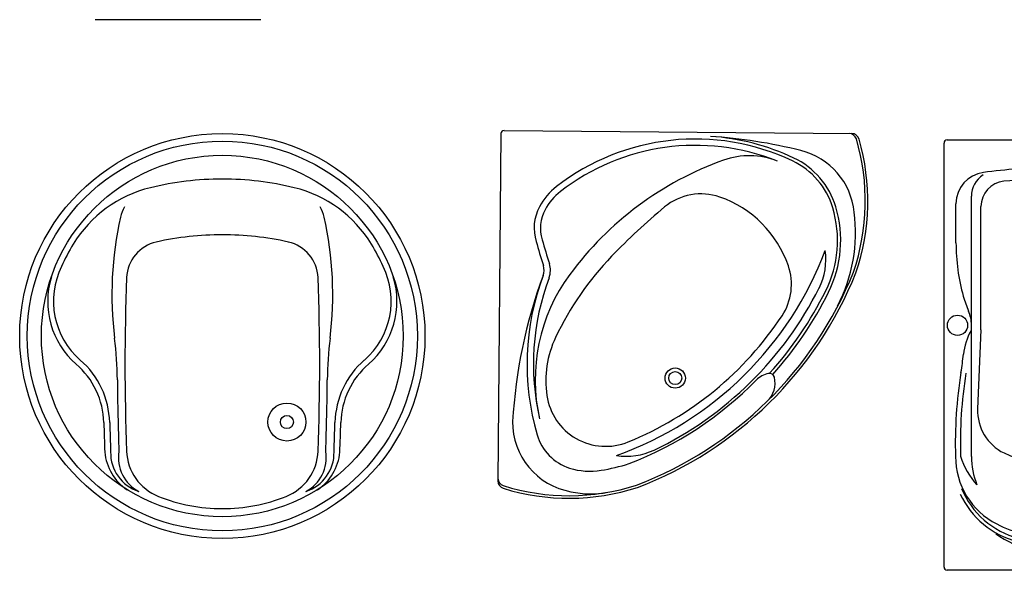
# Model space of a CAD drawing. Extents: x 4.53 to 12.18, y 27.15 to 31.88.
# Tile 1 of 5: x 4.53 to 8.42, y 27.15 to 29.36. Entities that reach past the tile are written whole.
import ezdxf

# ---------------------------------------------------------------- set-up
doc = ezdxf.new("R2010")
doc.units = 0
doc.header["$MEASUREMENT"] = 0
doc.layers.get('0').update_dxf_attribs({"linetype": 'CONTINUOUS'})

# ---------------------------------------------------------------- blocks, each defined once
blk = doc.blocks.new('BA-WA')
for centre, radius in [((0, 0), 0.8), ((0, 0), 0.77), ((0, 0), 0.7142), ((0.255, -0.34), 0.075), ((0.255, -0.34), 0.026)]:
    blk.add_circle(centre, radius)
for centre, radius, start, end in [((-0.167, 0.106), 0.494, 103.682, 148.5843), ((0, -0.58), 1.2, 90, 103.682), ((0, -0.58), 1.2, 76.318, 90), ((0.167, 0.106), 0.494, 31.4157, 76.318), ((-0.2659, 0.4393), 0.1399, 149.6476, 167.4264), ((0.2659, 0.4393), 0.1399, 12.5736, 30.3524), ((0.964, 0.165), 1.4, 167.4264, 187.1331), ((-0.964, 0.165), 1.4, 352.8669, 12.5736), ((0, -0.8), 1.2, 90, 102.5417), ((0, -0.8), 1.2, 77.4583, 90), ((0, 0.004), 0.6897, 148.5843, 156.8982), ((-0.228, 0.2249), 0.15, 102.5417, 177.7973), ((0.228, 0.2249), 0.15, 2.2027, 77.4583), ((0, 0.004), 0.6897, 23.1018, 31.4157), ((-0.3599, 0.1371), 0.307, 153.3906, 229.1608), ((0.3599, 0.1371), 0.307, 310.8392, 26.6094), ((-0.3595, 0.1368), 0.33, 162.9315, 228.7023), ((0.3595, 0.1368), 0.33, 311.2977, 17.0685), ((8.6155, -0.1152), 9, 177.79732, 182.1662), ((-8.6155, -0.1152), 9, 357.8338, 2.20268), ((-1.8143, -0.1827), 1.4, 0.3707, 7.1331), ((1.8143, -0.1827), 1.4, 172.8669, 179.6293), ((-0.7825, -0.35), 0.3149, 1.4312, 49.3276), ((-0.7825, -0.35), 0.3379, 1.4312, 48.9543), ((0.7825, -0.35), 0.3379, 131.0457, 178.5688), ((0.7825, -0.35), 0.3149, 130.6724, 178.5688), ((8.6155, -0.1152), 9.03, 180.37075, 182.1662), ((-8.6155, -0.1152), 9.03, 357.8338, 359.62925), ((8.6155, -0.1152), 9.086, 181.43118, 182.1662), ((8.6155, -0.1152), 9.063, 181.43118, 182.1662), ((-8.6155, -0.1152), 9.063, 357.8338, 358.56882), ((-8.6155, -0.1152), 9.086, 357.8338, 358.56882), ((-0.2648, -0.441), 0.2, 185.0668, 236.4), ((-0.2811, -0.4619), 0.16, 178.5313, 252.213), ((-0.2602, -0.4815), 0.15, 170.4295, 242.2604), ((-0.1783, -0.4478), 0.2, 182.1662, 248.2948), ((0.1783, -0.4478), 0.2, 291.7052, 357.8338), ((0.2602, -0.4815), 0.15, 297.7396, 9.5705), ((0.2811, -0.4619), 0.16, 287.787, 1.4687), ((0.2648, -0.441), 0.2, 303.6, 354.9332), ((0, 0), 0.682, 248.2948, 270), ((0, 0), 0.682, 270, 291.7052)]:
    blk.add_arc(centre, radius, start, end)
blk = doc.blocks.new('BA-MI')
for p, q in [((-0.413, 0), (0.413, 0)), ((-0.425, -1.688), (-0.425, -0.012)), ((0.425, -0.012), (0.425, -1.688)), ((-0.317, -1.2506), (-0.317, -0.2224)), ((0.317, -1.2506), (0.317, -0.2224)), ((-0.378, -0.406), (-0.378, -0.2521)), ((-0.2795, -0.75), (-0.2795, -0.2627)), ((0.2795, -0.75), (0.2795, -0.2627)), ((0.378, -0.406), (0.378, -0.2521)), ((-0.317, -0.7469), (-0.317, -0.7308)), ((0.317, -0.7469), (0.317, -0.7308)), ((-0.2795, -0.75), (-0.2925, -1.0627)), ((0.2795, -0.75), (0.2925, -1.0627)), ((0.413, -1.7), (-0.413, -1.7))]:
    blk.add_line(p, q)
blk.add_lwpolyline([(-0.0281, -0.1229, -0.338364), (-0.0275, -0.1221, -0.038384), (-0.02, -0.1207, -0.0164), (-0.0119, -0.1201, -0.011665), (-0.0006, -0.1198, -0.011665), (0.0108, -0.1201, -0.0164), (0.0189, -0.1207, -0.038384), (0.0264, -0.1221, -0.338364), (0.0269, -0.1229, -0.338364), (0.0264, -0.1237, -0.038384), (0.0189, -0.1251, -0.0164), (0.0108, -0.1257, -0.011665), (-0.0006, -0.126, -0.011665), (-0.0119, -0.1257, -0.0164), (-0.02, -0.1251, -0.038384), (-0.0275, -0.1237, -0.338364)], format="xyb", close=True)
for centre, radius in [((0, -0.295), 0.026), ((-0.372, -0.7323), 0.04), ((0.372, -0.7323), 0.04)]:
    blk.add_circle(centre, radius)
for centre, radius, start, end in [((-0.413, -0.012), 0.012, 90, 180), ((0.413, -0.012), 0.012, 0, 90), ((0, -2.11), 2, 90, 97.7548), ((0, -2.11), 2, 82.2452, 90), ((-0.253, -0.2521), 0.125, 97.7548, 180), ((-0.217, -0.2224), 0.1, 122.6315, 180), ((0, -2.11), 1.956, 90, 95.5499), ((0, -2.11), 1.956, 84.4501, 90), ((0.253, -0.2521), 0.125, 0, 82.2452), ((0.217, -0.2224), 0.1, 0, 57.3685), ((-0.1795, -0.2627), 0.1, 95.5499, 180), ((0.1795, -0.2627), 0.1, 0, 84.4501), ((0.413, -0.406), 0.791, 180, 195.5065), ((-0.413, -0.406), 0.791, 344.4935, 0), ((0.178, -0.4609), 0.55, 196.5524, 203.0315), ((-0.178, -0.4609), 0.55, 336.9685, 343.4476), ((-0.457, -0.7308), 0.14, 0, 23.0315), ((0.457, -0.7308), 0.14, 156.9685, 180), ((-0.1, -0.8741), 0.25, 150.9322, 173.7512), ((-0.329, -0.7469), 0.012, 330.9322, 0), ((0.329, -0.7469), 0.012, 180, 209.0678), ((0.1, -0.8741), 0.25, 6.2488, 29.0678), ((-1.7402, -0.6945), 1.4, 350.7933, 353.7512), ((1.7402, -0.6945), 1.4, 186.2488, 189.2067), ((1.3692, -1.1985), 1.75, 170.7933, 181.7064), ((1.3692, -1.1985), 1.73, 170.7933, 181.7064), ((-1.3692, -1.1985), 1.73, 358.2936, 9.2067), ((-1.3692, -1.1985), 1.75, 358.2936, 9.2067), ((-0.1076, -1.0703), 0.185, 177.6277, 244.1717), ((0.1076, -1.0703), 0.185, 295.8283, 2.3723), ((0, -0.848), 0.432, 244.1717, 270), ((0, -0.848), 0.432, 270, 295.8283), ((-0.08, -1.2506), 0.3, 180, 242.7971), ((-0.0737, -1.1605), 0.3, 197.3648, 222.3863), ((-0.017, -1.2506), 0.3, 180, 201.9431), ((0.08, -1.2506), 0.3, 297.2029, 0), ((0.0737, -1.1605), 0.3, 317.6137, 342.6352), ((0.017, -1.2506), 0.3, 338.0569, 0), ((-0.0497, -1.2537), 0.344, 204.9978, 255.6103), ((-0.0497, -1.2537), 0.33, 201.8803, 255.6103), ((0.0497, -1.2537), 0.33, 284.3897, 338.1197), ((0.0497, -1.2537), 0.344, 284.3897, 335.0022), ((0, -1.095), 0.475, 242.7971, 270), ((0, -1.095), 0.475, 270, 297.2029), ((0.0452, -1.1632), 0.475, 235.8685, 255.0291), ((0, -1.06), 0.544, 255.6103, 270), ((0, -1.06), 0.53, 255.6103, 270), ((0, -1.06), 0.53, 270, 284.3897), ((0, -1.06), 0.544, 270, 284.3897), ((-0.0452, -1.1632), 0.475, 284.9709, 304.1315), ((0, -1.3322), 0.3, 255.0291, 284.9709), ((-0.413, -1.688), 0.012, 180, 270), ((0.413, -1.688), 0.012, 270, 0)]:
    blk.add_arc(centre, radius, start, end)
blk = doc.blocks.new('BA-BA')
for p, q in [((-0.0085, -0.0035), (-0.9793, -0.9744)), ((0.0085, -0.0035), (0.9793, -0.9744))]:
    blk.add_line(p, q)
for radius in [0.04, 0.026]:
    blk.add_circle((-0.195, -1.175), radius)
for centre, radius, start, end in [((0, -0.012), 0.012, 45, 135), ((-0.028, -0.555), 0.25, 83.3209, 107.4027), ((-0.1029, -1.1948), 0.8941, 20.1085, 83.3209), ((-0.049, -0.488), 0.1798, 107.4027, 152.6932), ((-0.049, -0.488), 0.1548, 107.4027, 152.6932), ((-0.028, -0.555), 0.225, 83.3209, 107.4027), ((-0.1029, -1.1948), 0.8691, 23.6102, 83.3209), ((1.5368, -1.3819), 2, 150.7804, 153.613), ((1.5368, -1.3819), 1.975, 150.7804, 153.613), ((-0.3086, -0.4663), 0.06, 295.2102, 333.613), ((-0.3086, -0.4663), 0.085, 295.2102, 333.613), ((0.5688, -2.3301), 2, 115.2102, 132.137), ((0.1391, -1.4271), 1, 114.9805, 151.6839), ((0.1391, -1.4271), 0.975, 114.9805, 148.2869), ((0, -1.875), 1.3, 65.2553, 99.0902), ((-0.0948, -1.2826), 0.7, 99.0902, 148.2869), ((-0.1029, -1.1948), 0.9066, 20.1085, 41.7557), ((-0.9186, -1.9229), 2, 31.3711, 41.7557), ((0, -1.875), 1.22, 91.7217, 110.1046), ((0.0385, -3.1545), 2.5, 85.1703, 91.7217), ((0.23, -0.8875), 0.225, 26.2666, 85.1703), ((0.4186, -0.9668), 0.3, 23.6102, 65.2553), ((-0.2819, -1.105), 0.4, 110.1046, 143.7934), ((0.0375, -0.9825), 0.4397, 334.5504, 26.2666), ((-0.575, -1.045), 0.28, 135, 215.2935), ((-0.415, -1.0075), 0.235, 143.7934, 247.7124), ((0.455, -0.9905), 0.3, 332.1675, 20.1085), ((0.455, -0.9905), 0.3125, 332.1675, 20.1085), ((0.55, -1.0275), 0.28, 321.2638, 31.3711), ((-0.9507, -0.9882), 0.03, 135, 208.1305), ((-0.57, -1.045), 0.1945, 151.6839, 207.958), ((0.9507, -0.9882), 0.03, 331.8695, 45), ((-0.9581, -0.9956), 0.03, 135, 208.3348), ((-0.21, -0.5922), 0.88, 208.3348, 243.3426), ((-0.21, -0.5922), 0.87, 208.1305, 243.3426), ((0.21, -0.5922), 0.87, 296.6574, 331.8695), ((0.21, -0.5922), 0.88, 296.6574, 331.6652), ((0.9581, -0.9956), 0.03, 331.6652, 45), ((-0.505, -1.0105), 0.2681, 207.958, 234.8088), ((0.3224, -0.9205), 0.45, 289.2039, 332.1675), ((0.3224, -0.9205), 0.4625, 289.2039, 332.1675), ((0.2313, -1.0748), 0.225, 282.0928, 334.5504), ((0.2691, -0.8252), 0.626, 287.9567, 322.9108), ((-0.5054, -1.0141), 0.355, 212.8849, 236.4921), ((-0.21, -0.5922), 0.78, 234.8088, 243.1677), ((0, 0.005), 1.3625, 245.041, 270.2382), ((-0.3728, -1.0825), 0.2504, 216.1706, 251.0784), ((0, 0.005), 1.3292, 247.7124, 282.0928), ((0.0057, 0.005), 1.3625, 270, 294.959), ((0.3784, -1.0825), 0.2504, 288.9216, 323.8294), ((0, 0.005), 1.41, 246.5087, 271.118), ((0, 0.005), 1.4, 251.0784, 270.2319), ((0.0057, 0.005), 1.4, 270, 288.9216), ((0, 0.005), 1.43, 273.3569, 289.2039), ((0, 0.005), 1.4425, 273.5573, 289.2039), ((0, 0.005), 1.51, 246.4096, 293.6119), ((0, 0.005), 1.5, 246.4096, 293.5904), ((0.0275, -1.5048), 0.1, 58.2572, 90), ((0.0696, -1.4367), 0.02, 328.5928, 58.2572), ((0.0013, -1.395), 0.1, 269.2426, 328.5928)]:
    blk.add_arc(centre, radius, start, end)

msp = doc.modelspace()

# ---------------------------------------------------------------- linework, layer by layer
msp.add_line((5.4812, 29.3564), (4.8272, 29.3564))

# ---------------------------------------------------------------- block references
at = {"rotation": 44.50358403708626}
msp.add_blockref('BA-BA', (6.4328, 28.9149), dxfattribs=at)
for name, p in [('BA-WA', (5.3292, 28.1064)), ('BA-MI', (8.6037, 28.881))]:
    msp.add_blockref(name, p)

doc.saveas('drawing.dxf')
